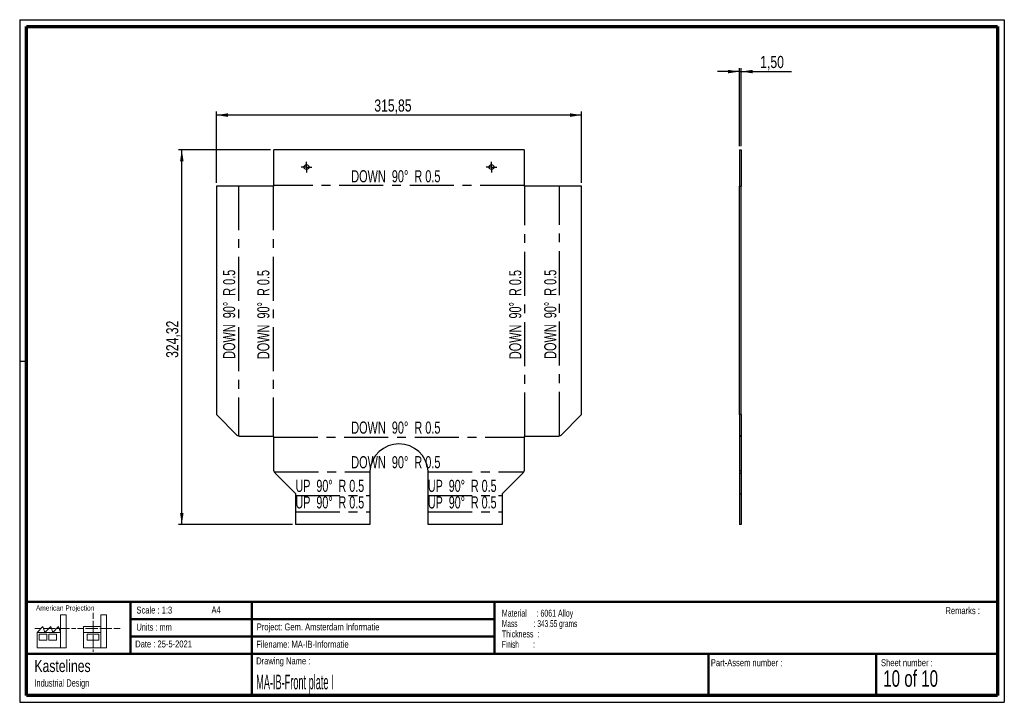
# Paper-space layout 'Sheet7(2)' of a CAD drawing. Header units: millimetres. Extents: x 7 to 291, y 7 to 204.
import ezdxf

# ---------------------------------------------------------------- set-up
doc = ezdxf.new("R2010")
doc.units = ezdxf.units.MM
doc.linetypes.add('CENTERX2', pattern=[20.32, 12.7, -2.54, 2.54, -2.54])
for name, color, linetype in [('BORDERS', 7, 'Continuous'), ('DRAWING', 7, 'Continuous'), ('TEXT_SHEET_FORMAT', 7, 'Continuous')]:
    doc.layers.add(name, color=color, linetype=linetype)
doc.styles.add('SLDTEXTSTYLE0', font='TXT', dxfattribs={"width": 0.7})
doc.styles.add('SLDTEXTSTYLE1', font='TXT', dxfattribs={"width": 0.75})
doc.styles.add('SLDTEXTSTYLE10', font='TXT', dxfattribs={"width": 0.671875})
doc.styles.add('SLDTEXTSTYLE11', font='TXT', dxfattribs={"width": 0.6875})
doc.styles.add('SLDTEXTSTYLE5', font='TXT', dxfattribs={"width": 0.605})
doc.styles.add('SLDTEXTSTYLE6', font='TXT', dxfattribs={"width": 0.549})
doc.styles.add('SLDTEXTSTYLE7', font='TXT', dxfattribs={"width": 0.467045})
doc.styles.add('SLDTEXTSTYLE8', font='TXT', dxfattribs={"width": 0.562222})
doc.styles.add('SLDTEXTSTYLE9', font='TXT', dxfattribs={"width": 0.660714})
doc.dimstyles.new('SLDDIMSTYLE4', dxfattribs={"dimtxt": 3.5, "dimasz": 3.302, "dimexe": 0, "dimexo": 0.0625, "dimgap": 0.875, "dimtad": 1, "dimlfac": 3, "dimrnd": 1e-09, "dimzin": 12, "dimdsep": 46, "dimtxsty": 'SLDTEXTSTYLE1', "dimsah": 1, "dimcen": 0.09, "dimadec": 0, "dimazin": 3, "dimtfac": 1, "dimtmove": 0, "dimatfit": 0, "dimfxl": 1, "dimfrac": 2, "dimtolj": 1, "dimtzin": 12, "dimarcsym": 0})
doc.dimstyles.new('SLDDIMSTYLE5', dxfattribs={"dimtxt": 3.5, "dimasz": 3.302, "dimexe": 0, "dimexo": 0.0625, "dimgap": 0.875, "dimtad": 1, "dimlfac": 3, "dimrnd": 1e-09, "dimzin": 12, "dimdsep": 46, "dimtxsty": 'SLDTEXTSTYLE1', "dimsah": 1, "dimcen": 0.09, "dimadec": 0, "dimazin": 3, "dimtfac": 1, "dimtofl": 0, "dimtmove": 0, "dimatfit": 3, "dimfxl": 1, "dimfrac": 2, "dimtolj": 1, "dimtzin": 12, "dimarcsym": 0})

# ---------------------------------------------------------------- blocks, each defined once
blk = doc.blocks.new('SW_NOTE_0_26')
at = {"layer": 'TEXT_SHEET_FORMAT', "color": 0, "char_height": 2, "attachment_point": 1}
for s, insert, style in [('Material     : 6061 Alloy', (0, 2.58), 'SLDTEXTSTYLE5'), ('Mass         : 343.55 grams', (0, -0.42), 'SLDTEXTSTYLE8'), ('Thickness  :', (0, -3.42), 'SLDTEXTSTYLE5'), ('Finish        :', (0, -6.42), 'SLDTEXTSTYLE6')]:
    blk.add_mtext(s, dxfattribs=dict(at, insert=insert, style=style))
blk = doc.blocks.new('SW_NOTE_0_27')
at = {"layer": 'DRAWING', "color": 0, "attachment_point": 1, "style": 'SLDTEXTSTYLE1'}
for s, insert, char_height in [('Kastelines', (0, 4.51), 3.5), ('Industrial Design', (0, -1.09), 2.1167)]:
    blk.add_mtext(s, dxfattribs=dict(at, insert=insert, char_height=char_height))
blk = doc.blocks.new('_D_58')
at = {"layer": 'DRAWING', "color": 7}
for p, q in [((63.33, 156.7), (63.33, 177.25)), ((168.62, 176.25), (63.33, 176.25)), ((168.62, 156.7), (168.62, 177.25))]:
    blk.add_line(p, q, dxfattribs=at)
for points in [[(63.33, 176.25), (66.63, 175.74), (66.63, 176.76)], [(168.62, 176.25), (165.31, 176.76), (165.31, 175.74)]]:
    blk.add_solid(points, dxfattribs=at)
at = {"layer": 'DRAWING', "color": 7, "insert": (108.86, 180.76), "char_height": 3.5, "attachment_point": 1, "style": 'SLDTEXTSTYLE1'}
blk.add_mtext('315,85', dxfattribs=at)
blk = doc.blocks.new('_D_59')
at = {"layer": 'DRAWING', "color": 7}
for p, q in [((78.87, 166.25), (52.33, 166.25)), ((53.33, 58.14), (53.33, 166.25)), ((85.21, 58.14), (52.33, 58.14))]:
    blk.add_line(p, q, dxfattribs=at)
for points in [[(53.33, 166.25), (52.82, 162.95), (53.84, 162.95)], [(53.33, 58.14), (53.84, 61.44), (52.82, 61.44)]]:
    blk.add_solid(points, dxfattribs=at)
at = {"layer": 'DRAWING', "color": 7, "insert": (48.82, 106.18), "char_height": 3.5, "attachment_point": 1, "rotation": 90, "style": 'SLDTEXTSTYLE1'}
blk.add_mtext('324,32', dxfattribs=at)
blk = doc.blocks.new('SW_CENTERMARKSYMBOL_27')
at = {"layer": 'DRAWING', "color": 0}
for p, q in [((-0.83, 0), (-1.53, 0)), ((0, 0), (-0.83, 0)), ((0, 0.83), (0, 1.53)), ((0, 0), (0, 0.83)), ((0, 0), (0, -0.83)), ((0, 0), (0.83, 0)), ((0.83, 0), (1.53, 0)), ((0, -0.83), (0, -1.53))]:
    blk.add_line(p, q, dxfattribs=at)
blk = doc.blocks.new('SW_CENTERMARKSYMBOL_28')
at = {"layer": 'DRAWING', "color": 0}
for p, q in [((-0.83, 0), (-1.53, 0)), ((0, 0), (-0.83, 0)), ((0, 0.83), (0, 1.53)), ((0, 0), (0, 0.83)), ((0, 0), (0, -0.83)), ((0, 0), (0.83, 0)), ((0.83, 0), (1.53, 0)), ((0, -0.83), (0, -1.53))]:
    blk.add_line(p, q, dxfattribs=at)
blk = doc.blocks.new('_D_60')
at = {"layer": 'DRAWING', "color": 7}
for p, q in [((214.19, 188.81), (207.84, 188.81)), ((214.19, 167.25), (214.19, 189.81)), ((214.19, 188.81), (214.69, 188.81)), ((214.69, 167.25), (214.69, 189.81)), ((214.69, 188.81), (229.22, 188.81))]:
    blk.add_line(p, q, dxfattribs=at)
for points in [[(214.19, 188.81), (210.89, 189.31), (210.89, 188.3)], [(214.69, 188.81), (218, 188.3), (218, 189.31)]]:
    blk.add_solid(points, dxfattribs=at)
at = {"layer": 'DRAWING', "color": 7, "insert": (220.17, 193.32), "char_height": 3.5, "attachment_point": 1, "style": 'SLDTEXTSTYLE1'}
blk.add_mtext('1,50', dxfattribs=at)

psp = doc.layouts.new('Sheet7(2)')

# ---------------------------------------------------------------- linework, layer by layer
at = {"color": 7, "linetype": 'Continuous', "lineweight": 25}
for p, q in [((79.8665, 155.701), (79.8665, 166.2478)), ((152.082, 166.2478), (79.8665, 166.2478)), ((152.082, 166.2478), (152.082, 155.701)), ((214.1931, 166.2478), (214.6931, 166.2478)), ((214.1931, 166.2478), (214.1931, 155.701)), ((214.6931, 166.2478), (214.6931, 155.701)), ((63.3319, 155.701), (63.3319, 89.829)), ((79.8665, 155.701), (63.3319, 155.701)), ((168.6166, 155.701), (152.082, 155.701)), ((168.6166, 89.829), (168.6166, 155.701)), ((214.1931, 155.701), (214.6931, 155.701)), ((214.1931, 89.829), (214.1931, 155.701)), ((214.6931, 89.829), (214.6931, 155.701)), ((69.3319, 83.829), (63.3319, 89.829)), ((168.6166, 89.829), (162.6166, 83.829)), ((214.6931, 89.829), (214.1931, 89.829)), ((214.1931, 89.829), (214.1931, 83.829)), ((214.6931, 89.829), (214.6931, 83.829)), ((69.9864, 83.4856), (69.3319, 83.829)), ((79.8665, 83.4856), (69.9864, 83.4856)), ((79.8665, 73.6055), (79.8665, 83.4856)), ((161.9621, 83.4856), (152.082, 83.4856)), ((152.082, 83.4856), (152.082, 73.6055)), ((162.6166, 83.829), (161.9621, 83.4856)), ((214.1931, 83.829), (214.6931, 83.829)), ((214.1931, 83.829), (214.1931, 83.4856)), ((214.6931, 83.4856), (214.1931, 83.4856)), ((214.1931, 83.4856), (214.1931, 73.6055)), ((214.6931, 83.829), (214.6931, 83.4856)), ((214.6931, 83.4856), (214.6931, 73.6055)), ((80.21, 72.951), (79.8665, 73.6055)), ((86.21, 66.951), (80.21, 72.951)), ((107.584, 73.6055), (107.5576, 72.951)), ((107.5576, 72.951), (107.5576, 58.142)), ((124.3909, 72.951), (124.3645, 73.6055)), ((124.3909, 58.142), (124.3909, 72.951)), ((151.7385, 72.951), (145.7385, 66.951)), ((152.082, 73.6055), (151.7385, 72.951)), ((214.6931, 73.6055), (214.1931, 73.6055)), ((214.1931, 73.6055), (214.1931, 72.951)), ((214.1931, 72.951), (214.6931, 72.951)), ((214.1931, 72.951), (214.1931, 66.951)), ((214.6931, 73.6055), (214.6931, 72.951)), ((214.6931, 72.951), (214.6931, 66.951)), ((86.21, 58.142), (86.21, 66.951)), ((145.7385, 66.951), (145.7385, 58.142)), ((214.1931, 66.951), (214.6931, 66.951)), ((214.1931, 66.951), (214.1931, 58.142)), ((214.6931, 66.951), (214.6931, 58.142)), ((107.5576, 58.142), (86.21, 58.142)), ((145.7385, 58.142), (124.3909, 58.142)), ((214.6931, 58.142), (214.1931, 58.142))]:
    psp.add_line(p, q, dxfattribs=at)
at = {"color": 7, "linetype": 'CENTERX2'}
for p, q in [((69.6592, 155.701), (69.6592, 83.6573)), ((79.647, 155.701), (79.647, 83.4856)), ((152.082, 155.9206), (79.8665, 155.9206)), ((152.3015, 83.4856), (152.3015, 155.701)), ((162.2893, 83.6573), (162.2893, 155.701)), ((79.8665, 83.2661), (152.082, 83.2661)), ((80.0382, 73.2782), (107.5708, 73.2782)), ((124.3777, 73.2782), (151.9103, 73.2782)), ((86.21, 66.4571), (107.5576, 66.4571)), ((124.3909, 66.4571), (145.7385, 66.4571)), ((86.21, 61.8026), (107.5576, 61.8026)), ((124.3909, 61.8026), (145.7385, 61.8026))]:
    psp.add_line(p, q, dxfattribs=at)
at = {"color": 7, "linetype": 'Continuous', "lineweight": 25}
for centre in [(89.3076, 161.2478), (142.6409, 161.2478)]:
    psp.add_circle(centre, 0.7, dxfattribs=at)
psp.add_arc((115.9742, 72.9388), 8.4167, 4.543038, 175.456962, dxfattribs=at)
at = {"layer": 'BORDERS', "lineweight": 70}
for p, q in [((8.5696, 8.7839), (8.5696, 201.7839)), ((8.5696, 201.7839), (288.5696, 201.7839)), ((288.5696, 201.7839), (288.5696, 8.7839)), ((288.5696, 8.7839), (8.5696, 8.7839))]:
    psp.add_line(p, q, dxfattribs=at)
at = {"layer": 'BORDERS', "lineweight": 50}
for p, q in [((8.5696, 35.7839), (288.5696, 35.7839)), ((38.5696, 35.7839), (38.5696, 20.7839)), ((73.5696, 35.7839), (73.5696, 8.7839)), ((143.5696, 35.7839), (143.5696, 20.7839)), ((38.5696, 30.7839), (143.5696, 30.7839)), ((38.5696, 25.7839), (143.5696, 25.7839)), ((8.5696, 20.7839), (288.5696, 20.7839)), ((205.2225, 8.7839), (205.2225, 20.7839)), ((253.6509, 8.7839), (253.6509, 20.7839))]:
    psp.add_line(p, q, dxfattribs=at)
at = {"layer": 'TEXT_SHEET_FORMAT'}
for p, q in [((6.5696, 203.7839), (290.5696, 203.7839)), ((6.5696, 203.7839), (6.5696, 6.7839)), ((290.5696, 203.7839), (290.5696, 6.7839)), ((6.5696, 105.2839), (8.6215, 105.2839)), ((6.5696, 6.7839), (290.5696, 6.7839))]:
    psp.add_line(p, q, dxfattribs=at)
at = {"layer": 'TEXT_SHEET_FORMAT', "color": 7, "linetype": 'Continuous', "lineweight": 18}
for p, q in [((18.3208, 26.9711), (18.3208, 32.0361)), ((18.3208, 32.0361), (20.0027, 32.0361)), ((20.0027, 32.0361), (20.0027, 22.4704)), ((27.7328, 32.596), (27.7328, 30.8389)), ((31.6542, 32.0317), (29.9723, 32.0317)), ((29.9723, 32.0317), (29.9723, 22.466)), ((31.6542, 26.9668), (31.6542, 32.0317)), ((11.5933, 26.9711), (13.2752, 28.6594)), ((13.2752, 28.6594), (13.8375, 26.9711)), ((13.8375, 26.9711), (15.5194, 28.6594)), ((15.5194, 28.6594), (16.0814, 26.9711)), ((16.0814, 26.9711), (17.7632, 28.6594)), ((17.7632, 28.6594), (18.3208, 26.9711)), ((24.9266, 28.655), (24.9266, 26.9668)), ((24.9266, 28.655), (29.9723, 28.655)), ((27.7328, 30.2516), (27.7328, 28.4899)), ((27.7328, 28.4899), (27.7328, 26.7282)), ((10.9809, 28.0997), (12.736, 28.0997)), ((18.3208, 26.9711), (11.5933, 26.9711)), ((11.5933, 26.9711), (11.5933, 22.4704)), ((12.1556, 26.4115), (14.3995, 26.4115)), ((12.1556, 24.7231), (12.1556, 26.4115)), ((13.321, 28.0997), (15.076, 28.0997)), ((14.3995, 26.4115), (14.3995, 24.7231)), ((14.957, 26.4115), (17.2012, 26.4115)), ((14.957, 24.7231), (14.957, 26.4115)), ((15.076, 28.0997), (16.8309, 28.0997)), ((17.2012, 26.4115), (17.2012, 24.7231)), ((17.4159, 28.0997), (19.1711, 28.0997)), ((18.3208, 26.9711), (18.3208, 22.4704)), ((19.1711, 28.0997), (20.926, 28.0997)), ((21.511, 28.0997), (22.8089, 28.0997)), ((23.2447, 28.0953), (24.9952, 28.0953)), ((24.9266, 26.9668), (29.9723, 26.9668)), ((24.9266, 26.9668), (24.9266, 22.466)), ((25.5802, 28.0953), (27.3352, 28.0953)), ((26.0509, 26.4071), (29.4147, 26.4071)), ((26.0509, 24.7187), (26.0509, 26.4071)), ((27.3352, 28.0953), (29.0902, 28.0953)), ((27.7328, 26.1409), (27.7328, 24.3793)), ((29.4147, 26.4071), (29.4147, 24.7187)), ((29.6752, 28.0953), (31.4303, 28.0953)), ((31.4303, 28.0953), (33.1853, 28.0953)), ((31.6542, 26.9668), (31.6542, 22.466)), ((33.7703, 28.0953), (35.5252, 28.0953)), ((14.3995, 24.7231), (12.1556, 24.7231)), ((17.2012, 24.7231), (14.957, 24.7231)), ((29.4147, 24.7187), (26.0509, 24.7187)), ((27.7328, 24.3793), (27.7328, 22.6175)), ((11.5933, 22.4704), (18.3208, 22.4704)), ((18.3208, 22.4704), (20.0027, 22.4704)), ((24.9266, 22.466), (31.6542, 22.466)), ((27.7328, 22.0302), (27.7328, 21.342))]:
    psp.add_line(p, q, dxfattribs=at)

# ---------------------------------------------------------------- block references
at = {"layer": 'DRAWING', "color": 7}
for name, p in [('SW_CENTERMARKSYMBOL_27', (89.3076, 161.2478)), ('SW_CENTERMARKSYMBOL_28', (142.6409, 161.2478))]:
    psp.add_blockref(name, p, dxfattribs=at)
at = {"layer": 'DRAWING'}
psp.add_blockref('SW_NOTE_0_27', (10.8265, 14.511), dxfattribs=at)
at = {"layer": 'TEXT_SHEET_FORMAT', "color": 218}
psp.add_blockref('SW_NOTE_0_26', (145.6526, 30.9309), dxfattribs=at)

# ---------------------------------------------------------------- texts
at = {"color": 7, "linetype": 'Continuous', "lineweight": 0, "char_height": 3.5, "attachment_point": 2, "style": 'SLDTEXTSTYLE9'}
for insert in [(96.0355, 71.0049), (134.2165, 71.0049), (96.0355, 66.2304), (134.2165, 66.2304)]:
    psp.add_mtext('UP  90°  R 0.5', dxfattribs=dict(at, insert=insert))
at = {"layer": 'DRAWING', "char_height": 3.5, "attachment_point": 2, "style": 'SLDTEXTSTYLE10'}
for insert in [(115.064, 160.3484), (115.064, 87.8139), (115.064, 77.8261)]:
    psp.add_mtext('DOWN  90°  R 0.5', dxfattribs=dict(at, insert=insert))
at = {"layer": 'DRAWING', "char_height": 3.5, "attachment_point": 2, "rotation": 90, "style": 'SLDTEXTSTYLE10'}
for insert in [(65.2313, 118.7689), (75.0991, 118.6831), (147.7536, 118.6831), (157.8615, 118.7689)]:
    psp.add_mtext('DOWN  90°  R 0.5', dxfattribs=dict(at, insert=insert))
at = {"layer": 'TEXT_SHEET_FORMAT', "attachment_point": 1}
for s, insert, char_height, style in [('American Projection', (11.2772, 34.7557), 1.5, 'SLDTEXTSTYLE1'), ('Scale : 1:3', (40.2454, 34.4082), 2, 'SLDTEXTSTYLE1'), ('A4', (61.8906, 34.4862), 2, 'SLDTEXTSTYLE1'), ('Remarks :', (273.5956, 34.2358), 2, 'SLDTEXTSTYLE1'), ('Units : mm', (40.2393, 29.4761), 2, 'SLDTEXTSTYLE0'), ('Project: Gem. Amsterdam Informatie', (74.9564, 29.538), 2, 'SLDTEXTSTYLE1'), ('Date : 25-5-2021', (39.8865, 24.6218), 2, 'SLDTEXTSTYLE1'), ('Filename: MA-IB-Informatie', (74.7977, 24.5313), 2, 'SLDTEXTSTYLE1'), ('Drawing Name :', (74.7803, 19.7365), 2, 'SLDTEXTSTYLE1'), ('Part-Assem number :', (205.9266, 19.2104), 2, 'SLDTEXTSTYLE1'), ('Sheet number :', (255.0112, 19.2104), 2, 'SLDTEXTSTYLE1'), ('10 of 10', (255.6343, 16.0396), 4.7625, 'SLDTEXTSTYLE11')]:
    psp.add_mtext(s, dxfattribs=dict(at, insert=insert, char_height=char_height, style=style))
at = {"layer": 'TEXT_SHEET_FORMAT', "color": 218, "insert": (74.7803, 14.7617), "char_height": 4.233333, "attachment_point": 1, "style": 'SLDTEXTSTYLE7'}
psp.add_mtext('MA-IB-Front plate I', dxfattribs=at)

# ---------------------------------------------------------------- dimensions: what is measured, and where the dimension line sits
at = {"layer": 'DRAWING', "color": 7}
for base, p1, p2, dimstyle, picture, middle in [((214.6931, 188.8068), (214.1931, 166.2478), (214.6931, 166.2478), 'SLDDIMSTYLE4', '_D_60', (224.6931, 188.8068)), ((63.3319, 176.2478), (168.6166, 155.701), (63.3319, 155.701), 'SLDDIMSTYLE5', '_D_58', (115.9742, 176.2478))]:
    dim = psp.add_linear_dim(base=base, p1=p1, p2=p2, dimstyle=dimstyle, dxfattribs=at)
    dim.commit()
    dim.dimension.update_dxf_attribs({"geometry": picture, "text_midpoint": middle, "dimtype": 160})
dim = psp.add_linear_dim(base=(53.3319, 166.2478), p1=(86.21, 58.142), p2=(79.8665, 166.2478), angle=90, dimstyle='SLDDIMSTYLE5', dxfattribs=at)
dim.commit()
dim.dimension.update_dxf_attribs({"geometry": '_D_59', "text_midpoint": (53.3319, 113.287), "dimtype": 160})

doc.saveas('drawing.dxf')
